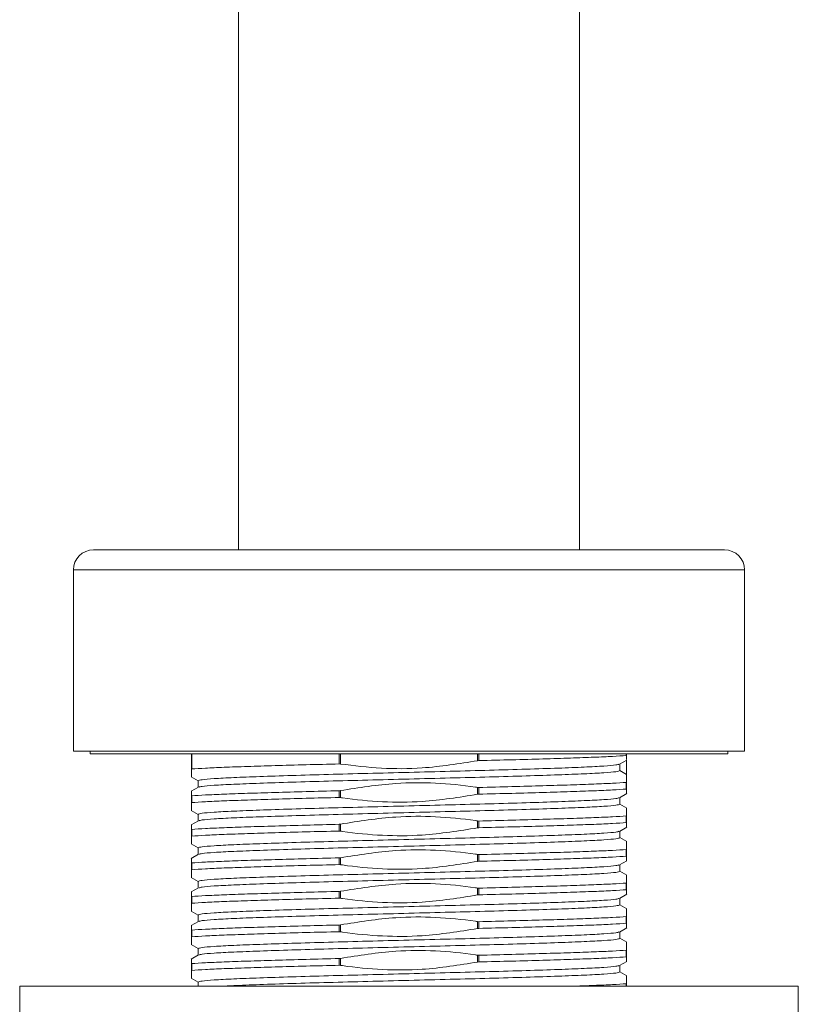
# Model space of a CAD drawing. Header units: millimetres. Extents: x 53 to 202, y 8 to 279.
# Tile 6 of 13: x 53 to 72, y 125 to 150. Entities that reach past the tile are written whole.
import ezdxf

# ---------------------------------------------------------------- set-up
doc = ezdxf.new("R2010")
doc.units = ezdxf.units.MM

msp = doc.modelspace()

# ---------------------------------------------------------------- linework, layer by layer
at = {"color": 7, "linetype": 'Continuous', "lineweight": 15}
for p, q in [((58.5267, 177.2994), (58.5267, 136.6767)), ((66.9933, 136.6767), (66.9933, 177.2994)), ((54.9267, 136.6767), (62.76, 136.6767)), ((62.76, 136.6767), (70.5933, 136.6767)), ((54.4267, 136.1767), (54.4267, 131.6767)), ((71.0933, 131.6767), (71.0933, 136.1767)), ((54.4267, 131.6767), (62.76, 131.6767)), ((54.8445, 131.6767), (54.8433, 131.61)), ((54.8433, 131.61), (62.76, 131.61)), ((57.36, 131.61), (57.36, 131.2311)), ((62.76, 131.6767), (71.0933, 131.6767)), ((62.76, 131.61), (70.6767, 131.61)), ((68.16, 131.5668), (68.1552, 131.5688)), ((68.16, 131.61), (68.16, 131.5668)), ((70.6767, 131.61), (70.6755, 131.6767)), ((61.0577, 131.3584), (61.0271, 131.3604)), ((64.4929, 131.4429), (64.4623, 131.4395)), ((67.9859, 131.3528), (68.1659, 131.4568)), ((67.9933, 131.1935), (67.9933, 131.3571)), ((68.16, 131.4534), (68.16, 131.0973)), ((57.3648, 131.2345), (57.36, 131.2311)), ((67.9933, 131.1935), (68.16, 131.0973)), ((57.3542, 131.0401), (57.5267, 130.9404)), ((57.5267, 130.9431), (57.5267, 130.7796)), ((68.1552, 130.9021), (68.16, 130.9056)), ((68.1552, 130.9021), (68.1552, 130.7355)), ((68.16, 130.9056), (68.16, 130.7335)), ((57.5341, 130.7839), (57.3545, 130.6801)), ((57.36, 130.5699), (57.3648, 130.5679)), ((57.36, 130.5699), (57.36, 130.3978)), ((61.0271, 130.6938), (61.0577, 130.6972)), ((61.0271, 130.6938), (61.0271, 130.5271)), ((61.0577, 130.6972), (61.0577, 130.5251)), ((64.4623, 130.7783), (64.4929, 130.7762)), ((64.4623, 130.7783), (64.4623, 130.6062)), ((64.4929, 130.6096), (64.4623, 130.6062)), ((64.4929, 130.7762), (64.4929, 130.6096)), ((67.9859, 130.5194), (68.1655, 130.6232)), ((68.16, 130.7335), (68.1552, 130.7355)), ((57.3648, 130.4012), (57.36, 130.3978)), ((57.3648, 130.5679), (57.3648, 130.4012)), ((61.0577, 130.5251), (61.0271, 130.5271)), ((67.9933, 130.3602), (67.9933, 130.5237)), ((68.1655, 130.2634), (67.9933, 130.3629)), ((57.3545, 130.2066), (57.5267, 130.1071)), ((57.5267, 130.1098), (57.5267, 129.9463)), ((57.5341, 129.9506), (57.3545, 129.8468)), ((61.0271, 129.8604), (61.0577, 129.8638)), ((61.0271, 129.8604), (61.0271, 129.6938)), ((61.0577, 129.8638), (61.0577, 129.6917)), ((64.4623, 129.9449), (64.4929, 129.9429)), ((64.4623, 129.9449), (64.4623, 129.7728)), ((64.4929, 129.9429), (64.4929, 129.7762)), ((68.1552, 130.0688), (68.16, 130.0722)), ((68.1552, 130.0688), (68.1552, 129.9021)), ((68.16, 129.9001), (68.1552, 129.9021)), ((68.16, 130.0722), (68.16, 129.9001)), ((57.36, 129.7365), (57.3648, 129.7345)), ((57.36, 129.7365), (57.36, 129.5644)), ((57.3648, 129.7345), (57.3648, 129.5679)), ((61.0577, 129.6917), (61.0271, 129.6938)), ((64.4929, 129.7762), (64.4623, 129.7728)), ((67.9859, 129.6861), (68.1655, 129.7899)), ((67.9933, 129.5269), (67.9933, 129.6904)), ((57.3545, 129.3732), (57.5267, 129.2737)), ((57.3648, 129.5679), (57.36, 129.5644)), ((68.1655, 129.4301), (67.9933, 129.5296)), ((57.5341, 129.1172), (57.3545, 129.0134)), ((57.5267, 129.2765), (57.5267, 129.1129)), ((64.4623, 129.1116), (64.4929, 129.1096)), ((64.4623, 129.1116), (64.4623, 128.9395)), ((64.4929, 129.1096), (64.4929, 128.9429)), ((68.1552, 129.2355), (68.16, 129.2389)), ((68.1552, 129.2355), (68.1552, 129.0688)), ((68.16, 129.2389), (68.16, 129.0668)), ((57.36, 128.9032), (57.3648, 128.9012)), ((57.36, 128.9032), (57.36, 128.7311)), ((57.3648, 128.9012), (57.3648, 128.7345)), ((61.0271, 129.0271), (61.0577, 129.0305)), ((61.0271, 129.0271), (61.0271, 128.8604)), ((61.0577, 128.8584), (61.0271, 128.8604)), ((61.0577, 129.0305), (61.0577, 128.8584)), ((64.4929, 128.9429), (64.4623, 128.9395)), ((67.9859, 128.8528), (68.1655, 128.9566)), ((67.9933, 128.6935), (67.9933, 128.8571)), ((68.16, 129.0668), (68.1552, 129.0688)), ((57.3648, 128.7345), (57.36, 128.7311)), ((68.1655, 128.5968), (67.9933, 128.6963)), ((57.3545, 128.5399), (57.5267, 128.4404)), ((57.5267, 128.4431), (57.5267, 128.2796)), ((68.1552, 128.4021), (68.16, 128.4056)), ((68.1552, 128.4021), (68.1552, 128.2355)), ((68.16, 128.4056), (68.16, 128.2335)), ((57.5341, 128.2839), (57.3545, 128.1801)), ((61.0271, 128.1938), (61.0577, 128.1972)), ((61.0271, 128.1938), (61.0271, 128.0271)), ((61.0577, 128.1972), (61.0577, 128.0251)), ((64.4623, 128.2783), (64.4929, 128.2762)), ((64.4623, 128.2783), (64.4623, 128.1062)), ((64.4929, 128.2762), (64.4929, 128.1096)), ((68.16, 128.2335), (68.1552, 128.2355)), ((57.36, 128.0699), (57.3648, 128.0679)), ((57.36, 128.0699), (57.36, 127.8978)), ((57.3648, 127.9012), (57.36, 127.8978)), ((57.3648, 128.0679), (57.3648, 127.9012)), ((61.0577, 128.0251), (61.0271, 128.0271)), ((64.4929, 128.1096), (64.4623, 128.1062)), ((67.9859, 128.0194), (68.1655, 128.1232)), ((67.9933, 127.8602), (67.9933, 128.0237)), ((57.3545, 127.7066), (57.5267, 127.6071)), ((68.1655, 127.7634), (67.9933, 127.8629)), ((57.5341, 127.4506), (57.3545, 127.3468)), ((57.5267, 127.6098), (57.5267, 127.4463)), ((64.4623, 127.4449), (64.4929, 127.4429)), ((64.4623, 127.4449), (64.4623, 127.2728)), ((64.4929, 127.4429), (64.4929, 127.2762)), ((68.1552, 127.5688), (68.16, 127.5722)), ((68.1552, 127.5688), (68.1552, 127.4021)), ((68.16, 127.4001), (68.1552, 127.4021)), ((68.16, 127.5722), (68.16, 127.4001)), ((57.36, 127.2365), (57.3648, 127.2345)), ((57.36, 127.2365), (57.36, 127.0644)), ((57.3648, 127.2345), (57.3648, 127.0679)), ((61.0271, 127.3604), (61.0577, 127.3638)), ((61.0271, 127.3604), (61.0271, 127.1938)), ((61.0577, 127.1917), (61.0271, 127.1938)), ((61.0577, 127.3638), (61.0577, 127.1917)), ((64.4929, 127.2762), (64.4623, 127.2728)), ((67.9859, 127.1861), (68.1655, 127.2899)), ((67.9933, 127.0269), (67.9933, 127.1904)), ((57.3648, 127.0679), (57.36, 127.0644)), ((68.1655, 126.9301), (67.9933, 127.0296)), ((57.3545, 126.8732), (57.5267, 126.7737)), ((57.5267, 126.7765), (57.5267, 126.6129)), ((68.1552, 126.7355), (68.16, 126.7389)), ((68.1552, 126.7355), (68.1552, 126.5688)), ((68.16, 126.7389), (68.16, 126.5668)), ((57.5341, 126.6172), (57.3545, 126.5134)), ((61.0271, 126.5271), (61.0577, 126.5305)), ((61.0271, 126.5271), (61.0271, 126.3604)), ((61.0577, 126.5305), (61.0577, 126.3584)), ((64.4623, 126.6116), (64.4929, 126.6096)), ((64.4623, 126.6116), (64.4623, 126.4395)), ((64.4929, 126.4429), (64.4623, 126.4395)), ((64.4929, 126.6096), (64.4929, 126.4429)), ((67.9859, 126.3528), (68.1655, 126.4566)), ((68.16, 126.5668), (68.1552, 126.5688)), ((57.36, 126.4032), (57.3648, 126.4012)), ((57.36, 126.4032), (57.36, 126.2311)), ((57.3648, 126.2345), (57.36, 126.2311)), ((57.3648, 126.4012), (57.3648, 126.2345)), ((61.0577, 126.3584), (61.0271, 126.3604)), ((67.9933, 126.1935), (67.9933, 126.3571)), ((68.1655, 126.0968), (67.9933, 126.1963)), ((57.3545, 126.0399), (57.5267, 125.9404)), ((57.5267, 125.9431), (57.5267, 125.8433)), ((53.0933, 125.8433), (53.0933, 124.8433)), ((53.0933, 125.8433), (66.0616, 125.8433)), ((66.0616, 125.8433), (72.4267, 125.8433)), ((68.1552, 125.9021), (68.16, 125.9056)), ((68.16, 125.9056), (68.16, 125.8433)), ((72.4267, 124.8433), (72.4267, 125.8433))]:
    msp.add_line(p, q, dxfattribs=at)
at = {"color": 8, "linetype": 'Continuous', "lineweight": 15}
for p, q in [((62.76, 136.1767), (54.4267, 136.1767)), ((71.0933, 136.1767), (62.76, 136.1767)), ((57.3648, 131.61), (57.3648, 131.2345)), ((61.0271, 131.61), (61.0271, 131.3604)), ((61.0577, 131.61), (61.0577, 131.3584)), ((64.4623, 131.61), (64.4623, 131.4395)), ((64.4929, 131.61), (64.4929, 131.4429)), ((68.1552, 131.61), (68.1552, 131.5688)), ((68.1552, 125.9021), (68.1552, 125.8433))]:
    msp.add_line(p, q, dxfattribs=at)
at = {"color": 7, "linetype": 'Continuous', "lineweight": 15}
for centre, start, end in [((54.9267, 136.1767), 90, 180), ((70.5933, 136.1767), 0, 90)]:
    msp.add_arc(centre, 0.5, start, end, dxfattribs=at)
for points, knots in [([(64.4929, 131.4429), (64.7714, 131.4497), (65.3321, 131.4634), (66.0989, 131.4848), (66.7855, 131.5063), (67.3654, 131.5268), (67.8411, 131.5474), (68.0501, 131.5616), (68.1552, 131.5688)], [0, 0, 0, 0, 0.1655971, 0.3333039, 0.501026, 0.6666377, 0.8322927, 1, 1, 1, 1]), ([(68.16, 131.4671), (68.16, 131.473), (68.16, 131.4806), (68.16, 131.5516), (68.16, 131.5668)], [0, 0, 0, 0, 0.7853817, 1, 1, 1, 1]), ([(57.3648, 131.2345), (57.4699, 131.2417), (57.6789, 131.256), (58.1546, 131.2765), (58.7345, 131.2971), (59.4211, 131.3185), (60.1879, 131.3399), (60.7486, 131.3536), (61.0271, 131.3604)], [0, 0, 0, 0, 0.1677073, 0.3333623, 0.498974, 0.6666961, 0.8344029, 1, 1, 1, 1]), ([(57.5267, 130.9431), (57.546, 130.9517), (57.5849, 130.9688), (57.8963, 130.9955), (58.3804, 131.0215), (59.0356, 131.0468), (59.8338, 131.0735), (60.7448, 131.0998), (61.7322, 131.1249), (62.76, 131.1515), (63.7878, 131.178), (64.7752, 131.2031), (65.6862, 131.2295), (66.4843, 131.2561), (67.14, 131.2814), (67.6222, 131.3074), (67.9177, 131.3323), (67.9552, 131.3475), (67.9715, 131.3542)], [0, 0, 0, 0, 0.0630916, 0.1269206, 0.1902561, 0.2531336, 0.3169129, 0.3804449, 0.443215, 0.5068952, 0.5705753, 0.6333455, 0.6968775, 0.7606568, 0.8235343, 0.8868698, 0.9506988, 1, 1, 1, 1]), ([(64.4623, 131.4395), (64.0048, 131.3666), (63.2141, 131.2406), (62.0693, 131.2344), (61.3962, 131.3169), (61.0577, 131.3584)], [0, 0, 0, 0, 0.4056964, 0.7011503, 1, 1, 1, 1]), ([(57.36, 131.2311), (57.36, 131.1512), (57.36, 131.0396), (57.36, 131.0478), (57.36, 131.0501)], [0, 0, 0, 0, 0.7157977, 1, 1, 1, 1]), ([(67.9933, 131.1935), (67.974, 131.185), (67.9351, 131.1679), (67.6237, 131.1411), (67.1396, 131.1151), (66.4844, 131.0899), (65.6862, 131.0632), (64.7752, 131.0368), (63.7878, 131.0117), (62.76, 130.9852), (61.7322, 130.9586), (60.7448, 130.9335), (59.8338, 130.9072), (59.0357, 130.8805), (58.38, 130.8552), (57.8978, 130.8292), (57.6023, 130.8044), (57.5648, 130.7891), (57.5484, 130.7825)], [0, 0, 0, 0, 0.0630906, 0.1269187, 0.1902532, 0.2531297, 0.316908, 0.3804391, 0.4432083, 0.5068874, 0.5705666, 0.6333358, 0.6968668, 0.7606452, 0.8235217, 0.8868562, 0.9506842, 1, 1, 1, 1]), ([(68.16, 130.9056), (68.16, 130.9813), (68.16, 131.0748), (68.16, 131.0937), (68.16, 131.0973)], [0, 0, 0, 0, 0.8098031, 1, 1, 1, 1]), ([(61.0577, 130.6972), (61.5153, 130.7707), (62.2979, 130.8965), (63.4247, 130.8981), (64.1003, 130.8327), (64.4456, 130.7808), (64.4623, 130.7783)], [0, 0, 0, 0, 0.4056887, 0.6938605, 0.9851895, 1, 1, 1, 1]), ([(64.4929, 130.7762), (64.7714, 130.783), (65.3321, 130.7968), (66.0989, 130.8182), (66.7855, 130.8396), (67.3654, 130.8601), (67.8411, 130.8807), (68.0501, 130.895), (68.1552, 130.9021)], [0, 0, 0, 0, 0.1655971, 0.3333039, 0.501026, 0.6666377, 0.8322927, 1, 1, 1, 1]), ([(57.36, 130.6706), (57.36, 130.6735), (57.36, 130.6833), (57.36, 130.6237), (57.36, 130.5723), (57.36, 130.5699)], [0, 0, 0, 0, 0.2938298, 0.9662663, 1, 1, 1, 1]), ([(57.3648, 130.5679), (57.4699, 130.575), (57.6789, 130.5893), (58.1546, 130.6099), (58.7345, 130.6304), (59.4211, 130.6518), (60.1879, 130.6732), (60.7486, 130.687), (61.0271, 130.6938)], [0, 0, 0, 0, 0.1677073, 0.3333623, 0.498974, 0.6666961, 0.8344029, 1, 1, 1, 1]), ([(64.4623, 130.6062), (64.0047, 130.5326), (63.2221, 130.4069), (62.0953, 130.4052), (61.4197, 130.4706), (61.0744, 130.5226), (61.0577, 130.5251)], [0, 0, 0, 0, 0.4056887, 0.6938605, 0.9851895, 1, 1, 1, 1]), ([(64.4929, 130.6096), (64.7714, 130.6164), (65.3321, 130.6301), (66.0989, 130.6515), (66.7855, 130.6729), (67.3654, 130.6935), (67.8411, 130.714), (68.0501, 130.7283), (68.1552, 130.7355)], [0, 0, 0, 0, 0.1655971, 0.3333039, 0.501026, 0.6666377, 0.8322927, 1, 1, 1, 1]), ([(68.16, 130.6328), (68.16, 130.6298), (68.16, 130.62), (68.16, 130.6796), (68.16, 130.731), (68.16, 130.7335)], [0, 0, 0, 0, 0.2938499, 0.9662672, 1, 1, 1, 1]), ([(57.36, 130.3978), (57.36, 130.3181), (57.36, 130.2068), (57.36, 130.214), (57.36, 130.2161)], [0, 0, 0, 0, 0.7159057, 1, 1, 1, 1]), ([(57.3648, 130.4012), (57.4699, 130.4084), (57.6789, 130.4226), (58.1546, 130.4432), (58.7345, 130.4637), (59.4211, 130.4852), (60.1879, 130.5066), (60.7486, 130.5203), (61.0271, 130.5271)], [0, 0, 0, 0, 0.1677073, 0.3333623, 0.498974, 0.6666961, 0.8344029, 1, 1, 1, 1]), ([(57.5267, 130.1098), (57.546, 130.1183), (57.5849, 130.1354), (57.8963, 130.1622), (58.3804, 130.1882), (59.0356, 130.2135), (59.8338, 130.2402), (60.7448, 130.2665), (61.7322, 130.2916), (62.76, 130.3181), (63.7878, 130.3447), (64.7752, 130.3698), (65.6862, 130.3961), (66.4843, 130.4228), (67.14, 130.4481), (67.6222, 130.4741), (67.9177, 130.4989), (67.9552, 130.5142), (67.9716, 130.5209)], [0, 0, 0, 0, 0.0630905, 0.1269183, 0.1902527, 0.2531291, 0.3169072, 0.3804381, 0.4432071, 0.5068861, 0.5705652, 0.6333342, 0.6968651, 0.7606432, 0.8235196, 0.886854, 0.9506818, 1, 1, 1, 1]), ([(67.9933, 130.3602), (67.974, 130.3517), (67.9351, 130.3346), (67.6237, 130.3078), (67.1396, 130.2818), (66.4844, 130.2565), (65.6862, 130.2298), (64.7752, 130.2035), (63.7878, 130.1784), (62.76, 130.1519), (61.7322, 130.1253), (60.7448, 130.1002), (59.8338, 130.0739), (59.0357, 130.0472), (58.38, 130.0219), (57.8978, 129.9959), (57.6023, 129.9711), (57.5648, 129.9558), (57.5484, 129.9491)], [0, 0, 0, 0, 0.0630912, 0.1269197, 0.1902548, 0.2531319, 0.3169107, 0.3804423, 0.443212, 0.5068918, 0.5705715, 0.6333412, 0.6968728, 0.7606516, 0.8235287, 0.8868638, 0.9506923, 1, 1, 1, 1]), ([(68.16, 130.0722), (68.16, 130.1519), (68.16, 130.2632), (68.16, 130.256), (68.16, 130.2539)], [0, 0, 0, 0, 0.7158259, 1, 1, 1, 1]), ([(57.36, 129.8372), (57.36, 129.8402), (57.36, 129.85), (57.36, 129.7904), (57.36, 129.739), (57.36, 129.7365)], [0, 0, 0, 0, 0.2937618, 0.966263, 1, 1, 1, 1]), ([(57.3648, 129.7345), (57.4699, 129.7417), (57.6789, 129.756), (58.1546, 129.7765), (58.7345, 129.7971), (59.4211, 129.8185), (60.1879, 129.8399), (60.7486, 129.8536), (61.0271, 129.8604)], [0, 0, 0, 0, 0.1677073, 0.3333623, 0.498974, 0.6666961, 0.8344029, 1, 1, 1, 1]), ([(61.0577, 129.8638), (61.5153, 129.9374), (62.2979, 130.0631), (63.4247, 130.0648), (64.1003, 129.9994), (64.4456, 129.9474), (64.4623, 129.9449)], [0, 0, 0, 0, 0.4056887, 0.6938605, 0.9851895, 1, 1, 1, 1]), ([(64.4929, 129.9429), (64.7714, 129.9497), (65.3321, 129.9634), (66.0989, 129.9848), (66.7855, 130.0063), (67.3654, 130.0268), (67.8411, 130.0474), (68.0501, 130.0616), (68.1552, 130.0688)], [0, 0, 0, 0, 0.1655971, 0.3333039, 0.501026, 0.6666377, 0.8322927, 1, 1, 1, 1]), ([(64.4929, 129.7762), (64.7714, 129.783), (65.3321, 129.7968), (66.0989, 129.8182), (66.7855, 129.8396), (67.3654, 129.8601), (67.8411, 129.8807), (68.0501, 129.895), (68.1552, 129.9021)], [0, 0, 0, 0, 0.1655971, 0.3333039, 0.501026, 0.6666377, 0.8322927, 1, 1, 1, 1]), ([(68.16, 129.7994), (68.16, 129.7965), (68.16, 129.7867), (68.16, 129.8463), (68.16, 129.8977), (68.16, 129.9001)], [0, 0, 0, 0, 0.2936863, 0.9662594, 1, 1, 1, 1]), ([(57.3648, 129.5679), (57.4699, 129.575), (57.6789, 129.5893), (58.1546, 129.6099), (58.7345, 129.6304), (59.4211, 129.6518), (60.1879, 129.6732), (60.7486, 129.687), (61.0271, 129.6938)], [0, 0, 0, 0, 0.1677073, 0.3333623, 0.498974, 0.6666961, 0.8344029, 1, 1, 1, 1]), ([(57.5267, 129.2765), (57.546, 129.285), (57.5849, 129.3021), (57.8963, 129.3289), (58.3804, 129.3549), (59.0356, 129.3801), (59.8338, 129.4068), (60.7448, 129.4332), (61.7322, 129.4583), (62.76, 129.4848), (63.7878, 129.5114), (64.7752, 129.5365), (65.6862, 129.5628), (66.4843, 129.5895), (67.14, 129.6148), (67.6222, 129.6408), (67.9176, 129.6656), (67.9552, 129.6809), (67.9715, 129.6875)], [0, 0, 0, 0, 0.0630918, 0.126921, 0.1902567, 0.2531343, 0.3169138, 0.380446, 0.4432163, 0.5068966, 0.570577, 0.6333473, 0.6968795, 0.7606589, 0.8235366, 0.8868723, 0.9507015, 1, 1, 1, 1]), ([(64.4623, 129.7728), (64.0047, 129.6993), (63.2221, 129.5735), (62.0953, 129.5719), (61.4197, 129.6373), (61.0744, 129.6892), (61.0577, 129.6917)], [0, 0, 0, 0, 0.4056887, 0.6938605, 0.9851895, 1, 1, 1, 1]), ([(57.36, 129.5644), (57.36, 129.4848), (57.36, 129.3735), (57.36, 129.3807), (57.36, 129.3828)], [0, 0, 0, 0, 0.7160314, 1, 1, 1, 1]), ([(67.9933, 129.5269), (67.974, 129.5183), (67.9351, 129.5012), (67.6237, 129.4745), (67.1396, 129.4485), (66.4844, 129.4232), (65.6862, 129.3965), (64.7752, 129.3702), (63.7878, 129.3451), (62.76, 129.3185), (61.7322, 129.292), (60.7448, 129.2669), (59.8338, 129.2405), (59.0357, 129.2139), (58.38, 129.1886), (57.8978, 129.1626), (57.6023, 129.1377), (57.5648, 129.1225), (57.5484, 129.1158)], [0, 0, 0, 0, 0.0630912, 0.1269199, 0.190255, 0.2531321, 0.316911, 0.3804427, 0.4432124, 0.5068922, 0.570572, 0.6333418, 0.6968734, 0.7606523, 0.8235294, 0.8868646, 0.9506932, 1, 1, 1, 1]), ([(68.16, 129.2389), (68.16, 129.3186), (68.16, 129.4298), (68.16, 129.4226), (68.16, 129.4206)], [0, 0, 0, 0, 0.7160306, 1, 1, 1, 1]), ([(61.0577, 129.0305), (61.5153, 129.104), (62.2979, 129.2298), (63.4247, 129.2315), (64.1003, 129.166), (64.4456, 129.1141), (64.4623, 129.1116)], [0, 0, 0, 0, 0.4056887, 0.6938605, 0.9851895, 1, 1, 1, 1]), ([(64.4929, 129.1096), (64.7714, 129.1164), (65.3321, 129.1301), (66.0989, 129.1515), (66.7855, 129.1729), (67.3654, 129.1935), (67.8411, 129.214), (68.0501, 129.2283), (68.1552, 129.2355)], [0, 0, 0, 0, 0.1655971, 0.3333039, 0.501026, 0.6666377, 0.8322927, 1, 1, 1, 1]), ([(57.36, 129.0039), (57.36, 129.0069), (57.36, 129.0167), (57.36, 128.9571), (57.36, 128.9057), (57.36, 128.9032)], [0, 0, 0, 0, 0.293754, 0.9662626, 1, 1, 1, 1]), ([(57.3648, 128.9012), (57.4699, 128.9084), (57.6789, 128.9226), (58.1546, 128.9432), (58.7345, 128.9637), (59.4211, 128.9852), (60.1879, 129.0066), (60.7486, 129.0203), (61.0271, 129.0271)], [0, 0, 0, 0, 0.1677073, 0.3333623, 0.498974, 0.6666961, 0.8344029, 1, 1, 1, 1]), ([(57.3648, 128.7345), (57.4699, 128.7417), (57.6789, 128.756), (58.1546, 128.7765), (58.7345, 128.7971), (59.4211, 128.8185), (60.1879, 128.8399), (60.7486, 128.8536), (61.0271, 128.8604)], [0, 0, 0, 0, 0.1677073, 0.3333623, 0.498974, 0.6666961, 0.8344029, 1, 1, 1, 1]), ([(64.4623, 128.9395), (64.0047, 128.866), (63.2221, 128.7402), (62.0953, 128.7385), (61.4197, 128.804), (61.0744, 128.8559), (61.0577, 128.8584)], [0, 0, 0, 0, 0.4056887, 0.6938605, 0.9851895, 1, 1, 1, 1]), ([(64.4929, 128.9429), (64.7714, 128.9497), (65.3321, 128.9634), (66.0989, 128.9848), (66.7855, 129.0063), (67.3654, 129.0268), (67.8411, 129.0474), (68.0501, 129.0616), (68.1552, 129.0688)], [0, 0, 0, 0, 0.1655971, 0.3333039, 0.501026, 0.6666377, 0.8322927, 1, 1, 1, 1]), ([(68.16, 128.9661), (68.16, 128.9631), (68.16, 128.9533), (68.16, 129.0129), (68.16, 129.0643), (68.16, 129.0668)], [0, 0, 0, 0, 0.293783, 0.966264, 1, 1, 1, 1]), ([(57.36, 128.7311), (57.36, 128.6514), (57.36, 128.5402), (57.36, 128.5474), (57.36, 128.5494)], [0, 0, 0, 0, 0.7159069, 1, 1, 1, 1]), ([(57.5267, 128.4431), (57.546, 128.4517), (57.5849, 128.4688), (57.8963, 128.4955), (58.3804, 128.5215), (59.0356, 128.5468), (59.8338, 128.5735), (60.7448, 128.5998), (61.7322, 128.6249), (62.76, 128.6515), (63.7878, 128.678), (64.7752, 128.7031), (65.6862, 128.7295), (66.4843, 128.7561), (67.14, 128.7814), (67.6222, 128.8074), (67.9177, 128.8323), (67.9552, 128.8475), (67.9716, 128.8542)], [0, 0, 0, 0, 0.063091, 0.1269194, 0.1902543, 0.2531312, 0.3169099, 0.3804413, 0.4432109, 0.5068904, 0.57057, 0.6333395, 0.6968709, 0.7606496, 0.8235265, 0.8868614, 0.9506898, 1, 1, 1, 1]), ([(67.9933, 128.6935), (67.974, 128.685), (67.9351, 128.6679), (67.6237, 128.6411), (67.1396, 128.6151), (66.4844, 128.5899), (65.6862, 128.5632), (64.7752, 128.5368), (63.7878, 128.5117), (62.76, 128.4852), (61.7322, 128.4586), (60.7448, 128.4335), (59.8338, 128.4072), (59.0357, 128.3805), (58.38, 128.3552), (57.8978, 128.3292), (57.6024, 128.3044), (57.5648, 128.2891), (57.5485, 128.2825)], [0, 0, 0, 0, 0.06309218, 0.12692176, 0.19025785, 0.25313589, 0.31691578, 0.38044835, 0.44321907, 0.5068998, 0.57058053, 0.63335126, 0.69688383, 0.76066372, 0.82354176, 0.88687784, 0.95070742, 1, 1, 1, 1]), ([(61.0577, 128.1972), (61.5153, 128.2707), (62.2979, 128.3965), (63.4247, 128.3981), (64.1003, 128.3327), (64.4456, 128.2808), (64.4623, 128.2783)], [0, 0, 0, 0, 0.4056887, 0.6938605, 0.9851895, 1, 1, 1, 1]), ([(64.4929, 128.2762), (64.7714, 128.283), (65.3321, 128.2968), (66.0989, 128.3182), (66.7855, 128.3396), (67.3654, 128.3601), (67.8411, 128.3807), (68.0501, 128.395), (68.1552, 128.4021)], [0, 0, 0, 0, 0.1655971, 0.3333039, 0.501026, 0.6666377, 0.8322927, 1, 1, 1, 1]), ([(68.16, 128.4056), (68.16, 128.4852), (68.16, 128.5965), (68.16, 128.5893), (68.16, 128.5872)], [0, 0, 0, 0, 0.71595046, 1, 1, 1, 1]), ([(57.36, 128.1706), (57.36, 128.1735), (57.36, 128.1833), (57.36, 128.1237), (57.36, 128.0723), (57.36, 128.0699)], [0, 0, 0, 0, 0.2936374, 0.9662571, 1, 1, 1, 1]), ([(57.3648, 128.0679), (57.4699, 128.075), (57.6789, 128.0893), (58.1546, 128.1099), (58.7345, 128.1304), (59.4211, 128.1518), (60.1879, 128.1732), (60.7486, 128.187), (61.0271, 128.1938)], [0, 0, 0, 0, 0.1677073, 0.3333623, 0.498974, 0.6666961, 0.8344029, 1, 1, 1, 1]), ([(64.4929, 128.1096), (64.7714, 128.1164), (65.3321, 128.1301), (66.0989, 128.1515), (66.7855, 128.1729), (67.3654, 128.1935), (67.8411, 128.214), (68.0501, 128.2283), (68.1552, 128.2355)], [0, 0, 0, 0, 0.1655971, 0.3333039, 0.501026, 0.6666377, 0.8322927, 1, 1, 1, 1]), ([(68.16, 128.1328), (68.16, 128.1298), (68.16, 128.12), (68.16, 128.1796), (68.16, 128.231), (68.16, 128.2335)], [0, 0, 0, 0, 0.2936048, 0.9662555, 1, 1, 1, 1]), ([(57.36, 127.8978), (57.36, 127.8181), (57.36, 127.7068), (57.36, 127.714), (57.36, 127.7161)], [0, 0, 0, 0, 0.7159704, 1, 1, 1, 1]), ([(57.3648, 127.9012), (57.4699, 127.9084), (57.6789, 127.9226), (58.1546, 127.9432), (58.7345, 127.9637), (59.4211, 127.9852), (60.1879, 128.0066), (60.7486, 128.0203), (61.0271, 128.0271)], [0, 0, 0, 0, 0.1677073, 0.3333623, 0.498974, 0.6666961, 0.8344029, 1, 1, 1, 1]), ([(57.5267, 127.6098), (57.546, 127.6183), (57.5849, 127.6354), (57.8963, 127.6622), (58.3804, 127.6882), (59.0356, 127.7135), (59.8338, 127.7402), (60.7448, 127.7665), (61.7322, 127.7916), (62.76, 127.8181), (63.7878, 127.8447), (64.7752, 127.8698), (65.6862, 127.8961), (66.4843, 127.9228), (67.14, 127.9481), (67.6222, 127.9741), (67.9176, 127.9989), (67.9552, 128.0142), (67.9715, 128.0209)], [0, 0, 0, 0, 0.0630924, 0.1269223, 0.1902586, 0.2531369, 0.3169171, 0.3804499, 0.4432209, 0.5069019, 0.5705829, 0.6333539, 0.6968867, 0.7606669, 0.8235452, 0.8868815, 0.9507114, 1, 1, 1, 1]), ([(64.4623, 128.1062), (64.0047, 128.0326), (63.2221, 127.9069), (62.0953, 127.9052), (61.4197, 127.9706), (61.0744, 128.0226), (61.0577, 128.0251)], [0, 0, 0, 0, 0.4056887, 0.6938605, 0.9851895, 1, 1, 1, 1]), ([(67.9933, 127.8602), (67.974, 127.8517), (67.9351, 127.8346), (67.6237, 127.8078), (67.1396, 127.7818), (66.4844, 127.7565), (65.6862, 127.7298), (64.7752, 127.7035), (63.7878, 127.6784), (62.76, 127.6519), (61.7322, 127.6253), (60.7448, 127.6002), (59.8338, 127.5739), (59.0357, 127.5472), (58.38, 127.5219), (57.8978, 127.4959), (57.6023, 127.4711), (57.5648, 127.4558), (57.5484, 127.4491)], [0, 0, 0, 0, 0.06309, 0.1269175, 0.1902514, 0.2531273, 0.316905, 0.3804354, 0.443204, 0.5068826, 0.5705612, 0.6333298, 0.6968602, 0.7606379, 0.8235138, 0.8868478, 0.9506752, 1, 1, 1, 1]), ([(68.16, 127.5722), (68.16, 127.6519), (68.16, 127.7632), (68.16, 127.756), (68.16, 127.7539)], [0, 0, 0, 0, 0.7159064, 1, 1, 1, 1]), ([(61.0577, 127.3638), (61.5153, 127.4374), (62.2979, 127.5631), (63.4247, 127.5648), (64.1003, 127.4994), (64.4456, 127.4474), (64.4623, 127.4449)], [0, 0, 0, 0, 0.4056887, 0.6938605, 0.9851895, 1, 1, 1, 1]), ([(64.4929, 127.4429), (64.7714, 127.4497), (65.3321, 127.4634), (66.0989, 127.4848), (66.7855, 127.5063), (67.3654, 127.5268), (67.8411, 127.5474), (68.0501, 127.5616), (68.1552, 127.5688)], [0, 0, 0, 0, 0.1655971, 0.3333039, 0.501026, 0.6666377, 0.8322927, 1, 1, 1, 1]), ([(64.4929, 127.2762), (64.7714, 127.283), (65.3321, 127.2968), (66.0989, 127.3182), (66.7855, 127.3396), (67.3654, 127.3601), (67.8411, 127.3807), (68.0501, 127.395), (68.1552, 127.4021)], [0, 0, 0, 0, 0.1655971, 0.3333039, 0.501026, 0.6666377, 0.8322927, 1, 1, 1, 1]), ([(68.16, 127.2994), (68.16, 127.2965), (68.16, 127.2867), (68.16, 127.3463), (68.16, 127.3977), (68.16, 127.4001)], [0, 0, 0, 0, 0.2937565, 0.9662628, 1, 1, 1, 1]), ([(57.36, 127.3372), (57.36, 127.3402), (57.36, 127.35), (57.36, 127.2904), (57.36, 127.239), (57.36, 127.2365)], [0, 0, 0, 0, 0.2939047, 0.9662698, 1, 1, 1, 1]), ([(57.3648, 127.2345), (57.4699, 127.2417), (57.6789, 127.256), (58.1546, 127.2765), (58.7345, 127.2971), (59.4211, 127.3185), (60.1879, 127.3399), (60.7486, 127.3536), (61.0271, 127.3604)], [0, 0, 0, 0, 0.1677073, 0.3333623, 0.498974, 0.6666961, 0.8344029, 1, 1, 1, 1]), ([(57.3648, 127.0679), (57.4699, 127.075), (57.6789, 127.0893), (58.1546, 127.1099), (58.7345, 127.1304), (59.4211, 127.1518), (60.1879, 127.1732), (60.7486, 127.187), (61.0271, 127.1938)], [0, 0, 0, 0, 0.1677073, 0.3333623, 0.498974, 0.6666961, 0.8344029, 1, 1, 1, 1]), ([(57.5267, 126.7765), (57.546, 126.785), (57.5849, 126.8021), (57.8963, 126.8289), (58.3804, 126.8549), (59.0356, 126.8801), (59.8338, 126.9068), (60.7448, 126.9332), (61.7322, 126.9583), (62.76, 126.9848), (63.7878, 127.0114), (64.7752, 127.0365), (65.6862, 127.0628), (66.4843, 127.0895), (67.14, 127.1148), (67.6222, 127.1408), (67.9177, 127.1656), (67.9552, 127.1809), (67.9716, 127.1875)], [0, 0, 0, 0, 0.0630912, 0.1269198, 0.190255, 0.253132, 0.316911, 0.3804426, 0.4432123, 0.5068921, 0.5705718, 0.6333416, 0.6968732, 0.7606521, 0.8235292, 0.8868643, 0.950693, 1, 1, 1, 1]), ([(64.4623, 127.2728), (64.0047, 127.1993), (63.2221, 127.0735), (62.0953, 127.0719), (61.4197, 127.1373), (61.0744, 127.1892), (61.0577, 127.1917)], [0, 0, 0, 0, 0.40568872, 0.69386048, 0.98518946, 1, 1, 1, 1]), ([(57.36, 127.0644), (57.36, 126.9848), (57.36, 126.8735), (57.36, 126.8807), (57.36, 126.8828)], [0, 0, 0, 0, 0.7158424, 1, 1, 1, 1]), ([(67.9933, 127.0269), (67.974, 127.0183), (67.9351, 127.0012), (67.6237, 126.9745), (67.1396, 126.9485), (66.4844, 126.9232), (65.6862, 126.8965), (64.7752, 126.8702), (63.7878, 126.8451), (62.76, 126.8185), (61.7322, 126.792), (60.7448, 126.7669), (59.8338, 126.7405), (59.0357, 126.7139), (58.38, 126.6886), (57.8978, 126.6626), (57.6023, 126.6377), (57.5648, 126.6225), (57.5484, 126.6158)], [0, 0, 0, 0, 0.0630909, 0.1269191, 0.1902539, 0.2531306, 0.3169092, 0.3804404, 0.4432098, 0.5068892, 0.5705686, 0.633338, 0.6968693, 0.7606478, 0.8235246, 0.8868593, 0.9506876, 1, 1, 1, 1]), ([(68.16, 126.7389), (68.16, 126.8186), (68.16, 126.9298), (68.16, 126.9226), (68.16, 126.9206)], [0, 0, 0, 0, 0.7158922, 1, 1, 1, 1]), ([(61.0577, 126.5305), (61.5153, 126.604), (62.2979, 126.7298), (63.4247, 126.7315), (64.1003, 126.666), (64.4456, 126.6141), (64.4623, 126.6116)], [0, 0, 0, 0, 0.4056887, 0.6938605, 0.9851895, 1, 1, 1, 1]), ([(64.4929, 126.6096), (64.7714, 126.6164), (65.3321, 126.6301), (66.0989, 126.6515), (66.7855, 126.6729), (67.3654, 126.6935), (67.8411, 126.714), (68.0501, 126.7283), (68.1552, 126.7355)], [0, 0, 0, 0, 0.1655971, 0.3333039, 0.501026, 0.6666377, 0.8322927, 1, 1, 1, 1]), ([(57.36, 126.5039), (57.36, 126.5069), (57.36, 126.5167), (57.36, 126.4571), (57.36, 126.4057), (57.36, 126.4032)], [0, 0, 0, 0, 0.293802, 0.9662649, 1, 1, 1, 1]), ([(57.3648, 126.4012), (57.4699, 126.4084), (57.6789, 126.4226), (58.1546, 126.4432), (58.7345, 126.4637), (59.4211, 126.4852), (60.1879, 126.5066), (60.7486, 126.5203), (61.0271, 126.5271)], [0, 0, 0, 0, 0.1677073, 0.3333623, 0.498974, 0.6666961, 0.8344029, 1, 1, 1, 1]), ([(64.4623, 126.4395), (64.0047, 126.366), (63.2221, 126.2402), (62.0953, 126.2385), (61.4197, 126.304), (61.0744, 126.3559), (61.0577, 126.3584)], [0, 0, 0, 0, 0.4056887, 0.6938605, 0.9851895, 1, 1, 1, 1]), ([(64.4929, 126.4429), (64.7714, 126.4497), (65.3321, 126.4634), (66.0989, 126.4848), (66.7855, 126.5063), (67.3654, 126.5268), (67.8411, 126.5474), (68.0501, 126.5616), (68.1552, 126.5688)], [0, 0, 0, 0, 0.1655971, 0.3333039, 0.501026, 0.6666377, 0.8322927, 1, 1, 1, 1]), ([(68.16, 126.4661), (68.16, 126.4631), (68.16, 126.4533), (68.16, 126.5129), (68.16, 126.5643), (68.16, 126.5668)], [0, 0, 0, 0, 0.2939115, 0.9662702, 1, 1, 1, 1]), ([(57.36, 126.2311), (57.36, 126.1514), (57.36, 126.0402), (57.36, 126.0474), (57.36, 126.0494)], [0, 0, 0, 0, 0.7159214, 1, 1, 1, 1]), ([(57.3648, 126.2345), (57.4699, 126.2417), (57.6789, 126.256), (58.1546, 126.2765), (58.7345, 126.2971), (59.4211, 126.3185), (60.1879, 126.3399), (60.7486, 126.3536), (61.0271, 126.3604)], [0, 0, 0, 0, 0.1677073, 0.3333623, 0.498974, 0.6666961, 0.8344029, 1, 1, 1, 1]), ([(57.5267, 125.9431), (57.546, 125.9517), (57.5849, 125.9688), (57.8963, 125.9955), (58.3804, 126.0215), (59.0356, 126.0468), (59.8338, 126.0735), (60.7448, 126.0998), (61.7322, 126.1249), (62.76, 126.1515), (63.7878, 126.178), (64.7752, 126.2031), (65.6862, 126.2295), (66.4843, 126.2561), (67.14, 126.2814), (67.6222, 126.3074), (67.9177, 126.3323), (67.9552, 126.3475), (67.9716, 126.3542)], [0, 0, 0, 0, 0.06309, 0.1269173, 0.1902512, 0.2531271, 0.3169047, 0.3804351, 0.4432036, 0.5068822, 0.5705607, 0.6333292, 0.6968596, 0.7606372, 0.8235131, 0.886847, 0.9506743, 1, 1, 1, 1]), ([(67.9933, 126.1935), (67.974, 126.185), (67.9351, 126.1679), (67.6237, 126.1411), (67.1396, 126.1151), (66.4844, 126.0899), (65.6862, 126.0632), (64.7752, 126.0368), (63.7878, 126.0117), (62.76, 125.9852), (61.7321, 125.9586), (60.7452, 125.9335), (59.8322, 125.9072), (59.0417, 125.8805), (58.4819, 125.8599), (58.2596, 125.8473), (58.1896, 125.8433)], [0, 0, 0, 0, 0.0740163, 0.1488977, 0.2232001, 0.2969652, 0.3717882, 0.4463212, 0.5199604, 0.5946671, 0.6693738, 0.743013, 0.817546, 0.892369, 0.9661341, 1, 1, 1, 1]), ([(68.16, 125.9056), (68.16, 125.9852), (68.16, 126.0965), (68.16, 126.0893), (68.16, 126.0872)], [0, 0, 0, 0, 0.71580054, 1, 1, 1, 1]), ([(66.8768, 125.8433), (67.0393, 125.8489), (67.4008, 125.8614), (67.8394, 125.8807), (68.0495, 125.8949), (68.1552, 125.9021)], [0, 0, 0, 0, 0.2885776, 0.6420988, 1, 1, 1, 1])]:
    msp.add_open_spline(points, degree=3, knots=knots, dxfattribs=at)

doc.saveas('drawing.dxf')
